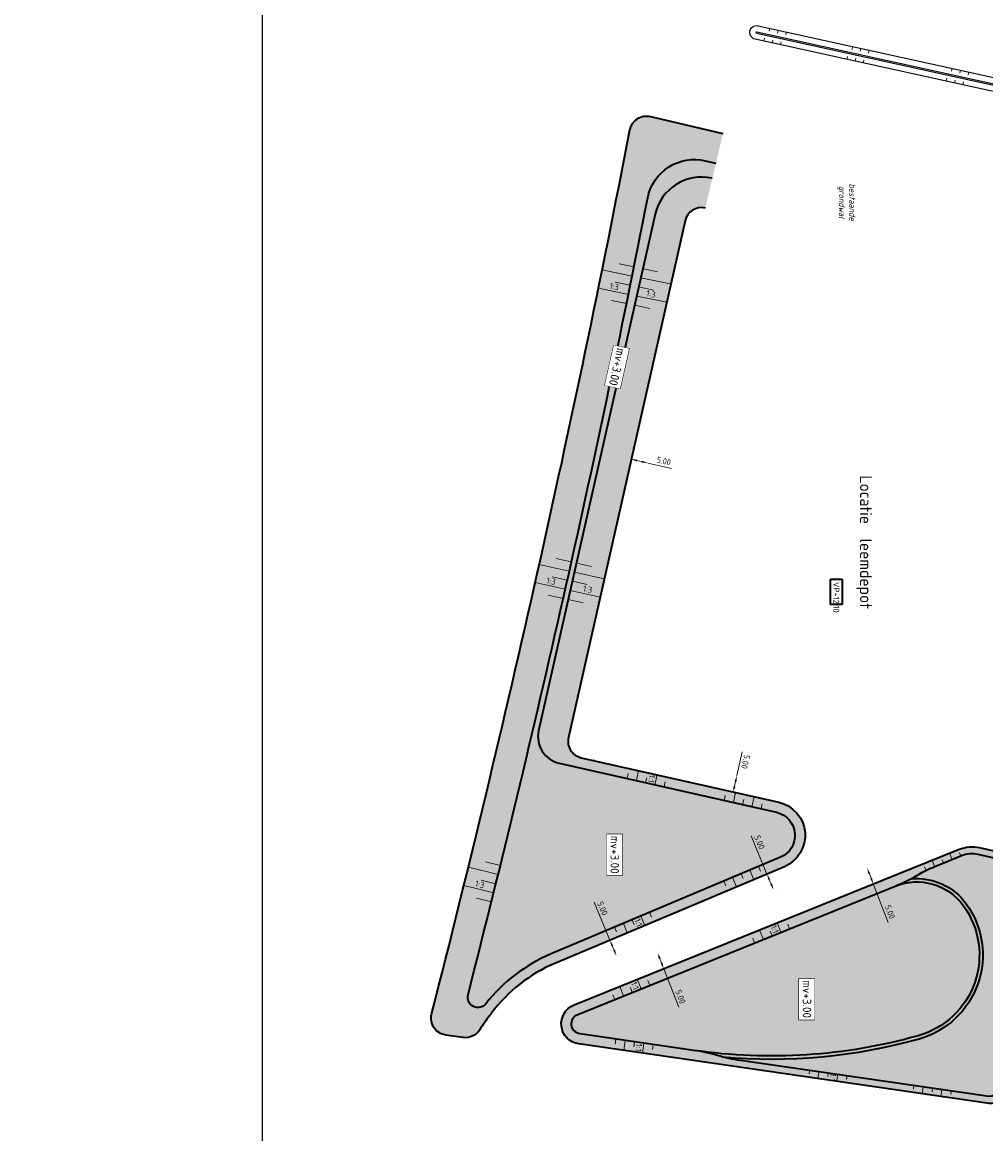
# Model space of a CAD drawing. Header units: metres. Extents: x 232559 to 234458, y 552925 to 554400.
# Tile 3 of 45: x 232797 to 233081, y 553276 to 553604. Entities that reach past the tile are written whole.
import ezdxf
from ezdxf.enums import TextEntityAlignment as Align

# ---------------------------------------------------------------- set-up
doc = ezdxf.new("R2010")
doc.units = ezdxf.units.M
doc.layers.get('Defpoints').update_dxf_attribs({"color": 241})
for name, color, linetype, lineweight in [('B-WE-GW-GRONDWERKLIJN_T', 7, 'Continuous', 13), ('N-WE-GW-GRONDWERK-T', 7, 'Continuous', 18), ('N-WE-GW-GRONDWERKLIJN_KRUIN-G', 90, 'Continuous', 35), ('N-WE-GW-GRONDWERKLIJN_TEEN-G', 90, 'Continuous', 35), ('N-WE-GW-WATERGANG_BODEM-G', 144, 'Continuous', 25), ('N-WE-VH-M', 7, 'Continuous', 18), ('X-XX-AL-AANKLEDING-T35', 7, 'Continuous', 35), ('X-XX-AL_LEEM-T35', 7, 'Continuous', 18)]:
    doc.layers.add(name, color=color, linetype=linetype, lineweight=lineweight)
for name, color, linetype, lineweight, true_color in [('N-WE-GW-GRONDWERK-A', 7, 'Continuous', 50, 0xe6ccb3), ('N-WE-GW-GRONDWERK-S', 7, 'Continuous', 18, 0x004c00), ('N-WE-GW-TALUDARCERING_KORT-G', 7, 'Continuous', 18, 0x004c00), ('N-WE-GW-TALUDARCERING_LANG-G', 7, 'Continuous', 13, 0x004c00), ('N-WE-GW-WATERGANG_INSTEEK-G', 7, 'Continuous', 25, 0x004c00)]:
    doc.layers.add(name, color=color, linetype=linetype, lineweight=lineweight, true_color=true_color)
doc.styles.add('NLCS-ISO', font='NLCS-ISO.ttf')
doc.styles.add('NLCS-ISO-ANNOTATIEF-T18', font='NLCS-ISO.ttf', dxfattribs={"height": 1.8})
doc.styles.add('NLCS-ISO-ANNOTATIEF-T18_CURSIEF', font='NLCS-ISO.ttf', dxfattribs={"oblique": 15, "height": 1.8})
doc.styles.add('NLCS-ISO-M500-T18', font='NLCS-ISO.ttf', dxfattribs={"height": 0.9})
doc.styles.add('NLCS-ISO-M500-T35', font='NLCS-ISO.ttf', dxfattribs={"height": 1.75})
doc.dimstyles.new('NLCS-ANNOTATIEF-T18-PIJL_L2_H2_A', dxfattribs={"dimtxt": 1.8, "dimasz": 1.8, "dimexe": 1.2, "dimexo": 1.2, "dimgap": 0.7, "dimtad": 1, "dimzin": 0, "dimdsep": 46, "dimtxsty": 'NLCS-ISO-ANNOTATIEF-T18', "dimcen": 0, "dimdle": 2, "dimclrd": 7, "dimclre": 251, "dimclrt": 7, "dimazin": 0, "dimtfac": 1, "dimtofl": 0, "dimtmove": 0, "dimatfit": 3, "dimfxl": 2, "dimtfillclr": 256, "dimtolj": 1, "dimtzin": 0, "dimlwd": 9, "dimlwe": 9, "dimarcsym": 0})
doc.dimstyles.new('NLCS-ANNOTATIEF-T18-PIJL_L2_H3', dxfattribs={"dimtxt": 1.8, "dimasz": 1.8, "dimexe": 2, "dimexo": 2, "dimgap": 0.7, "dimtad": 1, "dimzin": 0, "dimdsep": 46, "dimtxsty": 'NLCS-ISO-ANNOTATIEF-T18', "dimcen": 0, "dimdle": 2, "dimse1": 1, "dimse2": 1, "dimclrd": 256, "dimclre": 256, "dimclrt": 256, "dimadec": 3, "dimazin": 0, "dimtfac": 1, "dimtofl": 0, "dimtmove": 0, "dimatfit": 3, "dimfxl": 2, "dimfxlon": 1, "dimtfillclr": 256, "dimtolj": 1, "dimtzin": 0, "dimlwd": 9, "dimlwe": -1, "dimarcsym": 0})

# ---------------------------------------------------------------- blocks, each defined once
blk = doc.blocks.new('S04')
at = {"layer": 'N-WE-GW-TALUDARCERING_KORT-G'}
for p, q in [((0, 0.501744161), (0.5017441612, 0.5018410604)), ((0, 0), (0.5017441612, 0)), ((0, -0.5017441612), (0.5018410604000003, -0.5017441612))]:
    blk.add_line(p, q, dxfattribs=at)
at = {"layer": 'N-WE-GW-TALUDARCERING_LANG-G'}
for p, q in [((0, 0.2508720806), (1.003585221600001, 0.2508720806)), ((0, -0.2508720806), (1.003585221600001, -0.2508720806))]:
    blk.add_line(p, q, dxfattribs=at)
blk = doc.blocks.new('SAL-HOOGTELABEL_AANLEG-SO')
blk.add_lwpolyline([(-4.842599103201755, 1.798838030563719), (4.851150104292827, 1.798838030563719), (4.851150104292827, -1.886858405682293), (-4.842599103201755, -1.886858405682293)], close=True)
at = {"style": 'NLCS-ISO'}
blk.add_attdef('HOOGTE', text='', height=2, dxfattribs=at).set_placement((0, 0), align=Align.MIDDLE_CENTER)
blk.add_wipeout([(-4.842599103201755, 1.7988380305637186), (4.851150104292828, 1.7988380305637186), (4.851150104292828, -1.8868584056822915), (-4.842599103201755, -1.8868584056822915)])
blk = doc.blocks.new('*D76')
at = {"layer": 'Defpoints', "color": 0, "transparency": 16777216}
for p in [(232796.9912170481, 553621.448144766), (233174.591506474, 553489.4707928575)]:
    blk.add_point(p, dxfattribs=at)
at = {"layer": 'N-WE-VH-M', "lineweight": 9, "transparency": 16777216}
blk.add_line((233152.6619813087, 553497.1355133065), (233172.8923051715, 553490.064690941), dxfattribs=at)
at = {"layer": 'N-WE-VH-M', "transparency": 16777216}
blk.add_solid([(233172.9912881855, 553490.3478911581), (233172.7933221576, 553489.7814907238), (233174.591506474, 553489.4707928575)], dxfattribs=at)
at = {"layer": 'N-WE-VH-M', "transparency": 16777216, "insert": (233158.2686146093, 553496.8708190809), "char_height": 1.8, "attachment_point": 5, "rotation": 340.73466108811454, "style": 'NLCS-ISO-ANNOTATIEF-T18'}
blk.add_mtext('\\A1;R=400.00', dxfattribs=at)
blk = doc.blocks.new('*D132')
at = {"layer": 'Defpoints', "color": 0, "transparency": 16777216}
for p in [(233007.5941907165, 553381.6943544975), (233006.4929998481, 553376.8171238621), (233006.4945608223, 553376.8167714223)]:
    blk.add_point(p, dxfattribs=at)
at = {"layer": 'N-WE-VH-M', "color": 7, "lineweight": 9, "transparency": 16777216}
for p, q in [((233007.5957516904, 553381.6940020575), (233009.1742179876, 553388.6851099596)), ((233006.8909895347, 553378.5725744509), (233007.1993229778, 553379.9381990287))]:
    blk.add_line(p, q, dxfattribs=at)
at = {"layer": 'N-WE-VH-M', "color": 251, "lineweight": 9, "transparency": 16777216}
for p, q in [((233008.7647260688, 553381.4300686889), (233008.766287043, 553381.4297162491)), ((233007.6635352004, 553376.5528380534), (233007.6650961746, 553376.5524856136))]:
    blk.add_line(p, q, dxfattribs=at)
at = {"layer": 'N-WE-VH-M', "color": 7, "transparency": 16777216}
for points in [[(233007.491956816, 553379.8721275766), (233006.9066891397, 553380.0042704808), (233007.5957516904, 553381.6940020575)], [(233007.1836233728, 553378.5065029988), (233006.5983556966, 553378.638645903), (233006.4945608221, 553376.816771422)]]:
    blk.add_solid(points, dxfattribs=at)
at = {"layer": 'N-WE-VH-M', "color": 7, "transparency": 16777216, "insert": (233010.1446934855, 553385.7185332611), "char_height": 1.8, "attachment_point": 5, "rotation": 257.276977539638, "style": 'NLCS-ISO-ANNOTATIEF-T18'}
blk.add_mtext('\\A1;5.00', dxfattribs=at)
blk = doc.blocks.new('*D133')
at = {"layer": 'Defpoints', "color": 0, "transparency": 16777216}
for p in [(233016.4431840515, 553352.6602572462), (233018.3755782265, 553348.0487583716), (233018.3770541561, 553348.0493768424)]:
    blk.add_point(p, dxfattribs=at)
at = {"layer": 'N-WE-VH-M', "color": 7, "lineweight": 9, "transparency": 16777216}
for p, q in [((233016.4446599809, 553352.6608757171), (233011.7465324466, 553363.8725685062)), ((233017.6813932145, 553349.7095141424), (233017.1403209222, 553351.0007384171))]:
    blk.add_line(p, q, dxfattribs=at)
at = {"layer": 'N-WE-VH-M', "color": 251, "lineweight": 9, "transparency": 16777216}
for p, q in [((233017.5499422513, 553353.1240312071), (233017.5514181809, 553353.124649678)), ((233019.4823364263, 553348.5125323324), (233019.4838123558, 553348.5131508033))]:
    blk.add_line(p, q, dxfattribs=at)
at = {"layer": 'N-WE-VH-M', "color": 7, "transparency": 16777216}
for points in [[(233017.4170104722, 553351.1166819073), (233016.8636313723, 553350.884794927), (233016.4446599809, 553352.6608757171)], [(233017.9580827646, 553349.8254576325), (233017.4047036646, 553349.5935706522), (233018.3770541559, 553348.0493768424)]]:
    blk.add_solid(points, dxfattribs=at)
at = {"layer": 'N-WE-VH-M', "color": 7, "transparency": 16777216, "insert": (233014.2579718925, 553362.0191738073), "char_height": 1.8, "attachment_point": 5, "rotation": 292.73554568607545, "style": 'NLCS-ISO-ANNOTATIEF-T18'}
blk.add_mtext('\\A1;5.00', dxfattribs=at)
blk = doc.blocks.new('*D134')
at = {"layer": 'Defpoints', "color": 0, "transparency": 16777216}
for p in [(232970.1732226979, 553333.1687428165), (232972.1056168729, 553328.5572439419), (232972.1070928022, 553328.5578624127)]:
    blk.add_point(p, dxfattribs=at)
at = {"layer": 'N-WE-VH-M', "color": 7, "lineweight": 9, "transparency": 16777216}
for p, q in [((232970.174698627, 553333.1693612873), (232965.4765710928, 553344.3810540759)), ((232971.4114318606, 553330.2179997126), (232970.8703595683, 553331.5092239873))]:
    blk.add_line(p, q, dxfattribs=at)
at = {"layer": 'N-WE-VH-M', "color": 251, "lineweight": 9, "transparency": 16777216}
for p, q in [((232971.2799808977, 553333.6325167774), (232971.281456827, 553333.6331352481)), ((232973.2123750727, 553329.0210179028), (232973.213851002, 553329.0216363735))]:
    blk.add_line(p, q, dxfattribs=at)
at = {"layer": 'N-WE-VH-M', "color": 7, "transparency": 16777216}
for points in [[(232971.1470491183, 553331.6251674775), (232970.5936700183, 553331.393280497), (232970.174698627, 553333.1693612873)], [(232971.6881214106, 553330.3339432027), (232971.1347423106, 553330.1020562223), (232972.107092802, 553328.5578624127)]]:
    blk.add_solid(points, dxfattribs=at)
at = {"layer": 'N-WE-VH-M', "color": 7, "transparency": 16777216, "insert": (232967.9880105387, 553342.5276593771), "char_height": 1.8, "attachment_point": 5, "rotation": 292.73554568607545, "style": 'NLCS-ISO-ANNOTATIEF-T18'}
blk.add_mtext('\\A1;5.00', dxfattribs=at)
blk = doc.blocks.new('*D136')
at = {"layer": 'Defpoints', "color": 0, "transparency": 16777216}
for p in [(233045.9610483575, 553354.4112442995), (233045.9625395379, 553354.4118250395), (233047.7755523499, 553349.752097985)]:
    blk.add_point(p, dxfattribs=at)
at = {"layer": 'N-WE-VH-M', "color": 7, "lineweight": 9, "transparency": 16777216}
for p, q in [((233046.6157600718, 553352.7345346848), (233047.1238229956, 553351.4299690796)), ((233047.7770435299, 553349.7526787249), (233052.1885509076, 553338.4251432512))]:
    blk.add_line(p, q, dxfattribs=at)
at = {"layer": 'N-WE-VH-M', "color": 251, "lineweight": 9, "transparency": 16777216}
for p, q in [((233047.079241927, 553354.8467246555), (233047.0807331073, 553354.8473053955)), ((233048.8937459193, 553350.1875783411), (233048.8952370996, 553350.1881590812))]:
    blk.add_line(p, q, dxfattribs=at)
at = {"layer": 'N-WE-VH-M', "color": 7, "transparency": 16777216}
for points in [[(233046.8953084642, 553352.8434047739), (233046.3362116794, 553352.6256645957), (233045.9625395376, 553354.4118250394)], [(233047.403371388, 553351.5388391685), (233046.8442746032, 553351.3210989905), (233047.7770435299, 553349.7526787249)]]:
    blk.add_solid(points, dxfattribs=at)
at = {"layer": 'N-WE-VH-M', "color": 7, "transparency": 16777216, "insert": (233052.7069028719, 553341.5030826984), "char_height": 1.8, "attachment_point": 5, "rotation": 291.27842038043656, "style": 'NLCS-ISO-ANNOTATIEF-T18'}
blk.add_mtext('\\A1;5.00', dxfattribs=at)
blk = doc.blocks.new('*D135')
at = {"layer": 'Defpoints', "color": 0, "transparency": 16777216}
for p in [(232984.207301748, 553329.4330216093), (232984.2087929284, 553329.4336023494), (232986.0218057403, 553324.7738752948)]:
    blk.add_point(p, dxfattribs=at)
at = {"layer": 'N-WE-VH-M', "color": 251, "lineweight": 9, "transparency": 16777216}
for p, q in [((232985.3254953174, 553329.8685019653), (232985.3269864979, 553329.8690827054)), ((232987.1399993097, 553325.2093556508), (232987.1414904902, 553325.2099363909))]:
    blk.add_line(p, q, dxfattribs=at)
at = {"layer": 'N-WE-VH-M', "color": 7, "lineweight": 9, "transparency": 16777216}
for p, q in [((232984.8620134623, 553327.7563119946), (232985.3700763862, 553326.4517463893)), ((232986.0232969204, 553324.7744560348), (232990.434804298, 553313.4469205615))]:
    blk.add_line(p, q, dxfattribs=at)
at = {"layer": 'N-WE-VH-M', "color": 7, "transparency": 16777216}
for points in [[(232985.1415618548, 553327.8651820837), (232984.58246507, 553327.6474419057), (232984.2087929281, 553329.4336023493)], [(232985.6496247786, 553326.5606164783), (232985.0905279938, 553326.3428763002), (232986.0232969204, 553324.7744560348)]]:
    blk.add_solid(points, dxfattribs=at)
at = {"layer": 'N-WE-VH-M', "color": 7, "transparency": 16777216, "insert": (232990.9531562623, 553316.5248600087), "char_height": 1.8, "attachment_point": 5, "rotation": 291.27842038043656, "style": 'NLCS-ISO-ANNOTATIEF-T18'}
blk.add_mtext('\\A1;5.00', dxfattribs=at)
blk = doc.blocks.new('*D131')
at = {"layer": 'Defpoints', "color": 0, "transparency": 16777216}
for p in [(232976.4468322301, 553474.8400215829), (232981.3240503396, 553473.7387752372), (232981.3244027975, 553473.7403362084)]:
    blk.add_point(p, dxfattribs=at)
at = {"layer": 'N-WE-VH-M', "color": 251, "lineweight": 9, "transparency": 16777216}
for p, q in [((232976.7111313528, 553476.0105539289), (232976.7114838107, 553476.0121149)), ((232981.5883494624, 553474.9093075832), (232981.5887019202, 553474.9108685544))]:
    blk.add_line(p, q, dxfattribs=at)
at = {"layer": 'N-WE-VH-M', "color": 7, "lineweight": 9, "transparency": 16777216}
for p, q in [((232978.2029832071, 553474.4451338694), (232979.5686042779, 553474.1367848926)), ((232981.3244027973, 553473.7403362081), (232988.3085791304, 553472.1633514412))]:
    blk.add_line(p, q, dxfattribs=at)
at = {"layer": 'N-WE-VH-M', "color": 7, "transparency": 16777216}
for points in [[(232978.2690579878, 553474.7377669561), (232978.1369084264, 553474.1525007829), (232976.4471846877, 553474.8415825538)], [(232979.6346790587, 553474.4294179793), (232979.5025294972, 553473.8441518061), (232981.3244027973, 553473.7403362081)]]:
    blk.add_solid(points, dxfattribs=at)
at = {"layer": 'N-WE-VH-M', "color": 7, "transparency": 16777216, "insert": (232986.0467890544, 553474.3143292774), "char_height": 1.8, "attachment_point": 5, "rotation": 347.27632581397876, "style": 'NLCS-ISO-ANNOTATIEF-T18'}
blk.add_mtext('\\A1;5.00', dxfattribs=at)

msp = doc.modelspace()

# ---------------------------------------------------------------- hatches: boundary and pattern name
at = {"layer": 'N-WE-GW-GRONDWERK-A'}
h = msp.add_hatch(color=256, dxfattribs=at)
h.dxf.hatch_style = 1
edge = h.paths.add_edge_path()
edge.add_line((232998.2834653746, 553548.8491727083), (233003.4591717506, 553570.7973741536))
edge.add_line((233003.4591717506, 553570.7973741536), (232982.1247364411, 553575.8283455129))
edge.add_arc((232980.9771398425, 553570.961824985), 5.000000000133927, 76.73122624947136, 169.0387567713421)
edge.add_arc((228513.0076973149, 554436.3110420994), 4545.997715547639, 345.673643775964, 349.0387567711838, ccw=False)
edge.add_arc((232922.478525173, 553310.1906110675), 4.999999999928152, 165.6736437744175, 261.7626732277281)
edge.add_line((232921.7621565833, 553305.2421955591), (232926.8758039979, 553304.5019067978))
edge.add_arc((232927.5921725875, 553309.4503223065), 5.000000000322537, 261.7626732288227, 330.0994745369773)
edge.add_line((232931.926633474, 553306.9578438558), (232931.8387555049, 553306.8050226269))
edge.add_arc((232981.8136674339, 553275.0735986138), 59.19776256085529, 141.8621142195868, 147.5866138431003, ccw=False)
edge.add_arc((232971.4372331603, 553284.8788921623), 45.00000000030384, 112.8377340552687, 143.5227739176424, ccw=False)
edge.add_line((232953.9717149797, 553326.3512404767), (233021.5733691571, 553354.8207621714))
edge.add_arc((233017.6921428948, 553364.0368395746), 10.00000000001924, 292.8377340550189, 437.2769775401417)
edge.add_line((233019.8945246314, 553373.7913008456), (232961.7222102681, 553386.9255621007))
edge.add_arc((232962.8234011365, 553391.8027927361), 4.999999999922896, 167.2763258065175, 257.2769775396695, ccw=False)
edge.add_line((232957.9461830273, 553392.9040390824), (232992.3050564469, 553545.0731884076))
edge.add_arc((232997.1822745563, 553543.9719420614), 5.000000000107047, 77.2769781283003, 167.2763258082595, ccw=False)
h = msp.add_hatch(color=256, dxfattribs=at)
h.dxf.hatch_style = 1
edge = h.paths.add_edge_path()
edge.add_arc((233082.5869008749, 553290.043432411), 5.000000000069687, 261.76267322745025, 345.1323943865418, ccw=False)
edge.add_line((233081.8705322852, 553285.0950169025), (232960.9723562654, 553302.597115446))
edge.add_arc((232961.831998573, 553308.535214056), 5.9999999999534, 112.00701147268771, 261.7626732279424, ccw=False)
edge.add_line((232959.5836782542, 553314.0980420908), (233073.0592027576, 553359.9612839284))
edge.add_arc((233076.8064032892, 553350.6899038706), 9.999999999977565, 77.27697752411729, 112.0070114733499, ccw=False)
edge.add_line((233079.0087850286, 553360.4443651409), (233101.195490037, 553355.4350065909))
edge.add_arc((233100.0942991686, 553350.5577759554), 5.000000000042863, -17.40375332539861, 77.27697753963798, ccw=False)
edge.add_arc((234458.2366740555, 552924.8440464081), 1418.29999999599, 162.5962466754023, 165.1323943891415)

# ---------------------------------------------------------------- linework, layer by layer
at = {"layer": 'N-WE-GW-GRONDWERKLIJN_KRUIN-G', "flags": 128}
msp.add_lwpolyline([(233060.9881863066, 553305.0218749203, -0.1047121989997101), (232994.8511728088, 553300.7238451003), (232961.4021774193, 553305.5661647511, -0.765634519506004), (232960.7078384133, 553311.3166280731), (233054.2082408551, 553349.1065531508, -0.3455433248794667), (233074.3738496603, 553343.2793816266, -0.5210341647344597)], format="xyb", close=True, dxfattribs=at)
at = {"layer": 'N-WE-GW-GRONDWERKLIJN_TEEN-G', "flags": 128}
for points in [[(232965.1257505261, 553386.157103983, -0.03271578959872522), (232965.6422408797, 553386.075527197)], [(233087.4195073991, 553288.7605005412, -0.3807120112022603), (233081.8705322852, 553285.0950169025), (232960.9723562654, 553302.597115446, -0.7656345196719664), (232959.5836782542, 553314.0980420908), (233073.0592027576, 553359.9612839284, -0.1527090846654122), (233079.0087850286, 553360.4443651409), (233101.195490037, 553355.4350065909, -0.4383487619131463), (233104.8654028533, 553349.062259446, 0.01106648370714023), (233087.4195073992, 553288.7605005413)], [(233058.8425117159, 553351.2613006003, -0.2669035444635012), (233075.1853418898, 553343.8637448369, -0.5210341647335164), (233061.2583465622, 553304.0590595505, -0.09105042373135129), (233003.3605095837, 553298.7197527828)]]:
    msp.add_lwpolyline(points, format="xyb", dxfattribs=at)
at = {"layer": 'N-WE-GW-TALUDARCERING_KORT-G'}
for points in [[(233017.2774828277, 553601.8156535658), (233017.0845736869, 553600.9365710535)], [(233019.7193786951, 553601.2797948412), (233019.5264695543, 553600.400712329)], [(233015.5333228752, 553598.0008403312), (233015.7262320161, 553598.8799228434)], [(233017.9752187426, 553597.4649816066), (233018.1681278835, 553598.3440641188)], [(233020.41711461, 553596.929122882), (233020.6100237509, 553597.8082053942)], [(233022.1612745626, 553600.7439361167), (233021.9683654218, 553599.8648536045)], [(233041.6964415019, 553596.4570663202), (233041.5035323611, 553595.577983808)], [(233044.1383373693, 553595.9212075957), (233043.9454282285, 553595.0421250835)], [(233046.5802332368, 553595.3853488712), (233046.3873240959, 553594.506266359)], [(233039.9522815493, 553592.642253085), (233040.1451906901, 553593.5213355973)], [(233042.3941774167, 553592.1063943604), (233042.5870865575, 553592.9854768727)], [(233044.8360732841, 553591.5705356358), (233045.0289824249, 553592.449618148)], [(233070.999191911, 553590.0267616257), (233070.8062827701, 553589.1476791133)], [(233073.4410877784, 553589.4909029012), (233073.2481786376, 553588.6118203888)], [(233075.8829836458, 553588.9550441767), (233075.690074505, 553588.0759616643)], [(233069.2550319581, 553586.2119483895), (233069.4479410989, 553587.0910309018)], [(233071.6969278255, 553585.6760896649), (233071.8898369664, 553586.5551721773)], [(233074.1388236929, 553585.1402309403), (233074.3317328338, 553586.0193134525)]]:
    msp.add_lwpolyline(points, dxfattribs=at)
at = {"layer": 'N-WE-GW-WATERGANG_BODEM-G', "flags": 128}
msp.add_lwpolyline([(233168.4038041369, 553503.166327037), (233187.1747770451, 553557.9589700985, 0.4480209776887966), (233184.4675525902, 553562.7721141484), (233013.3923685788, 553600.313489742, -0.999999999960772), (233013.4995291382, 553600.8018713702), (233186.7647441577, 553562.7799072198, -0.44802097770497), (233188.374445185, 553559.9180377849), (233168.8768170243, 553503.0042813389, -1.000000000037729)], format="xyb", close=True, dxfattribs=at)
at = {"layer": 'N-WE-GW-WATERGANG_INSTEEK-G', "flags": 128}
msp.add_lwpolyline([(233166.7009577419, 553503.7496915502), (233185.4719306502, 553558.5423346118, 0.4480209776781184), (233184.0817343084, 553561.0139491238), (233013.006550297, 553598.5553247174, -1.000015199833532), (233013.8853863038, 553602.5600278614), (233187.1505624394, 553564.5380722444, -0.4480209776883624), (233190.07729158, 553559.3346732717), (233170.5796634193, 553502.4209168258, -0.9999999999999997)], format="xyb", close=True, dxfattribs=at)

# ---------------------------------------------------------------- block references
at = {"layer": 'N-WE-GW-GRONDWERK-S', "zscale": 2.772806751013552}
for p, xscale, yscale, rotation in [((232976.1793943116, 553526.1102920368), 9, 11, 168.4733978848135), ((232978.6224832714, 553525.6001286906), -9, 11, 168.4733978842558), ((232957.5753580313, 553439.2217905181), 9, 11, 167.3559122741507), ((232959.1010043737, 553438.8987266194), -9, 11, 167.355912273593), ((232980.6841635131, 553379.5766209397), 3, 11.09122700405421, 77.29447987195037), ((233009.2682365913, 553373.1158809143), 3, 11.09122700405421, 77.29447987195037), ((233068.4336251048, 553355.9345946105), 2, 11.09122700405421, 112.0070114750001), ((232936.5739821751, 553349.8117393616), 9, 11, 166.200400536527), ((233008.8227020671, 553352.7074384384), 3, 11.09122700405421, 292.861762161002), ((232976.6850649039, 553339.1761763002), 3, 11.09122700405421, 292.861762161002), ((233017.9671569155, 553334.4590456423), 3, 11.09122700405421, 112.0070114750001), ((232976.7697410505, 553317.8083444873), 3, 11.09122700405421, 112.0070114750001), ((232977.4341410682, 553303.2452611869), 3, 11.09122700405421, 261.762673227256), ((233034.5228797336, 553293.9702560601), 2, 11.09122700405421, 261.762673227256), ((233065.2440869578, 553289.5228308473), 2, 11.09122700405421, 261.762673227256)]:
    msp.add_blockref('S04', p, dxfattribs=dict(at, xscale=xscale, yscale=yscale, rotation=rotation))

# ---------------------------------------------------------------- texts
at = {"layer": 'B-WE-GW-GRONDWERKLIJN_T', "insert": (233039.822397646, 553550.6058330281), "char_height": 1.8, "attachment_point": 5, "rotation": 270, "style": 'NLCS-ISO-ANNOTATIEF-T18_CURSIEF'}
msp.add_mtext('bestaande\\Pgrondwal', dxfattribs=at)
at = {"layer": 'N-WE-GW-GRONDWERK-T', "style": 'NLCS-ISO'}
for s, rotation, p in [('1:3', 348.4733978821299, (232971.1603768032, 553524.3174558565)), ('1:3', 348.4733978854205, (232981.9771712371, 553522.1115236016)), ('1:3', 347.355912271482, (232952.52625099, 553437.5454907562)), ('1:3', 347.3559122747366, (232963.2979668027, 553435.1290227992)), ('1:1', 257.2944798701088, (232981.0152246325, 553381.044995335)), ('1:3', 346.2004005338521, (232931.4822213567, 553348.2207446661)), ('1:1', 292.8617621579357, (232977.2698614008, 553337.7891875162)), ('1:1', 292.0070114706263, (233017.4031161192, 553335.8546038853)), ('1:1', 292.0070114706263, (232976.2057002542, 553319.2039027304)), ('1:1', 261.7626732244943, (232977.2184808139, 553301.7555580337)), ('1:1', 261.7626732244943, (233034.3791062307, 553292.9771206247))]:
    msp.add_text(s, height=1.8, rotation=rotation, dxfattribs=at).set_placement(p, align=Align.BOTTOM_CENTER)
at = {"layer": 'X-XX-AL-AANKLEDING-T35', "insert": (233037.7415366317, 553438.6954478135), "char_height": 1.75, "attachment_point": 1, "rotation": 270, "style": 'NLCS-ISO-M500-T35', "bg_fill": 16, "box_fill_scale": 1.5, "bg_fill_color": 256, "bg_fill_transparency": 0}
msp.add_mtext_dynamic_manual_height_columns('VP+12.10', width=5.731791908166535, gutter_width=8.75, heights=[0], dxfattribs=at)
at = {"layer": 'X-XX-AL_LEEM-T35', "style": 'NLCS-ISO-M500-T18'}
msp.add_text('Locatie  leemdepot', height=3.5, rotation=270, dxfattribs=at).set_placement((233043.8516453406, 553470.0922125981))

# ---------------------------------------------------------------- dimensions: what is measured, and where the dimension line sits
at = {"layer": 'N-WE-VH-M'}
dim = msp.add_radius_dim(center=(232796.9912170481, 553621.448144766), mpoint=(233174.591506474, 553489.4707928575), dimstyle='NLCS-ANNOTATIEF-T18-PIJL_L2_H3', override={"dimpost": 'R=<>'}, dxfattribs=at)
dim.commit()
dim.dimension.update_dxf_attribs({"geometry": '*D76', "text_midpoint": (233157.7407052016, 553495.3604179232), "dimtype": 164})
for base, p1, p2, angle, picture, middle in [((232981.3244027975, 553473.7403362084), (232976.4468322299, 553474.8400215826), (232981.3240503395, 553473.7387752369), 347.27632581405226, '*D131', (232985.6943902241, 553472.7536194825)), ((233006.4945608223, 553376.8167714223), (233007.5941907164, 553381.6943544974), (233006.492999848, 553376.8171238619), 257.276977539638, '*D132', (233008.5839796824, 553386.0709143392)), ((233018.3770541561, 553348.0493768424), (233016.4431840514, 553352.660257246), (233018.3755782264, 553348.0487583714), 292.73554568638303, '*D133', (233012.7822942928, 553361.4008085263)), ((233045.9625395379, 553354.4118250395), (233047.7755523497, 553349.7520979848), (233045.9610483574, 553354.4112442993), 111.27842038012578, '*D136', (233051.2159781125, 553340.9224422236)), ((232972.1070928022, 553328.5578624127), (232970.1732226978, 553333.1687428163), (232972.1056168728, 553328.5572439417), 292.73554568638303, '*D134', (232966.512332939, 553341.909294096)), ((232984.2087929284, 553329.4336023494), (232986.0218057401, 553324.7738752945), (232984.2073017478, 553329.433021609), 111.27842038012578, '*D135', (232989.4622315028, 553315.9442195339))]:
    dim = msp.add_linear_dim(base=base, p1=p1, p2=p2, angle=angle, dimstyle='NLCS-ANNOTATIEF-T18-PIJL_L2_H2_A', dxfattribs=at)
    dim.commit()
    dim.dimension.update_dxf_attribs({"geometry": picture, "text_midpoint": middle, "dimtype": 161})

# ---------------------------------------------------------------- next in the draw order: block references
at = {"layer": 'N-WE-GW-GRONDWERK-T', "xscale": 1.25, "yscale": 1.25, "zscale": 1.25, "rotation": 269.9999999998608}
for p in [(232971.5970486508, 553358.3212719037), (233028.2388880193, 553315.8098020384)]:
    msp.add_blockref('SAL-HOOGTELABEL_AANLEG-SO', p, dxfattribs=at).add_auto_attribs({'HOOGTE': 'mv+3.00'})

# ---------------------------------------------------------------- next in the draw order: linework, layer by layer
at = {"layer": 'Defpoints'}
msp.add_lwpolyline([(232867.8334066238, 552964.4949874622), (232867.8334066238, 554400.4949874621), (233536.3334066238, 554400.4949874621), (233536.3334066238, 552964.4949874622)], close=True, dxfattribs=at)
at = {"layer": 'N-WE-GW-GRONDWERKLIJN_KRUIN-G', "flags": 128}
for points in [[(232933.6200712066, 553314.4666374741, -0.8112415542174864), (232928.3528953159, 553317.0601553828, 0.01401226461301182), (232981.3144640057, 553551.8683772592, -0.4248484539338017), (232998.2612857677, 553562.7762585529), (233001.3934978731, 553562.0376372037)], [(233000.2656088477, 553557.6281878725, 0.4142102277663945), (232983.5260638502, 553547.0554318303), (232949.1671753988, 553394.8862159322, 0.4142168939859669), (232955.2088189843, 553385.320652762), (233019.2338101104, 553370.8649624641, -0.7294748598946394), (233020.4090012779, 553357.5855853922), (232952.807347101, 553329.1160636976, 0.1274279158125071), (232933.6200712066, 553314.4666374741)]]:
    msp.add_lwpolyline(points, format="xyb", dxfattribs=at)
at = {"layer": 'N-WE-GW-GRONDWERKLIJN_KRUIN-G', "lineweight": 35, "flags": 128}
msp.add_lwpolyline([(233054.2084207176, 553349.1066258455, 0.03539867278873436), (233060.56032636, 553352.2131605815, -0.03539964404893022), (233066.9124118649, 553355.3197680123), (233073.808642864, 553358.1070079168, -0.1527090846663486), (233078.5683086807, 553358.4934728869), (233099.6967850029, 553353.7230433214, -0.438130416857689), (233102.6336827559, 553348.6277411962, 0.01071965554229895), (233085.7145882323, 553290.1318971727, -0.3805330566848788), (233081.2760506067, 553287.2019272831), (233008.6690973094, 553297.7130374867, -0.03539964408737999), (233001.760135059, 553299.2184412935, 0.03539964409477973), (232994.8511728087, 553300.7238450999, 0.02202323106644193)], format="xyb", dxfattribs=at)
at = {"layer": 'N-WE-GW-GRONDWERKLIJN_TEEN-G', "flags": 128}
for points in [[(232935.253037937, 553311.6315371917, -0.004815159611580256), (232934.6730951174, 553310.8627369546, 0.02309676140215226), (232931.8387555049, 553306.8050226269), (232931.9266334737, 553306.9578438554, -0.3073383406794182), (232926.8758039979, 553304.5019067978), (232921.7621565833, 553305.2421955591, -0.4456942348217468), (232917.6340151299, 553311.4278347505, 0.01468413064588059), (232976.0683597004, 553571.9125497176, -0.4260593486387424), (232982.1247364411, 553575.8283455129), (233003.4591717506, 553570.7973741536)], [(232998.2834653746, 553548.8491727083, 0.4142102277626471), (232992.3050564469, 553545.0731884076), (232957.9461830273, 553392.9040390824, 0.41421689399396), (232961.7222102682, 553386.9255621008), (233019.8945246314, 553373.7913008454, -0.7294748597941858), (233021.5733691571, 553354.8207621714), (232953.9717149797, 553326.3512404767, 0.1346945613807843), (232935.253037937, 553311.6315371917)]]:
    msp.add_lwpolyline(points, format="xyb", dxfattribs=at)

# ---------------------------------------------------------------- next in the draw order: block references
at = {"layer": 'N-WE-GW-GRONDWERK-T', "xscale": 1.25, "yscale": 1.25, "zscale": 1.25, "rotation": 257.3258675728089}
msp.add_blockref('SAL-HOOGTELABEL_AANLEG-SO', (232972.2950127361, 553502.036437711), dxfattribs=at).add_auto_attribs({'HOOGTE': 'mv+3.00'})

doc.saveas('drawing.dxf')
